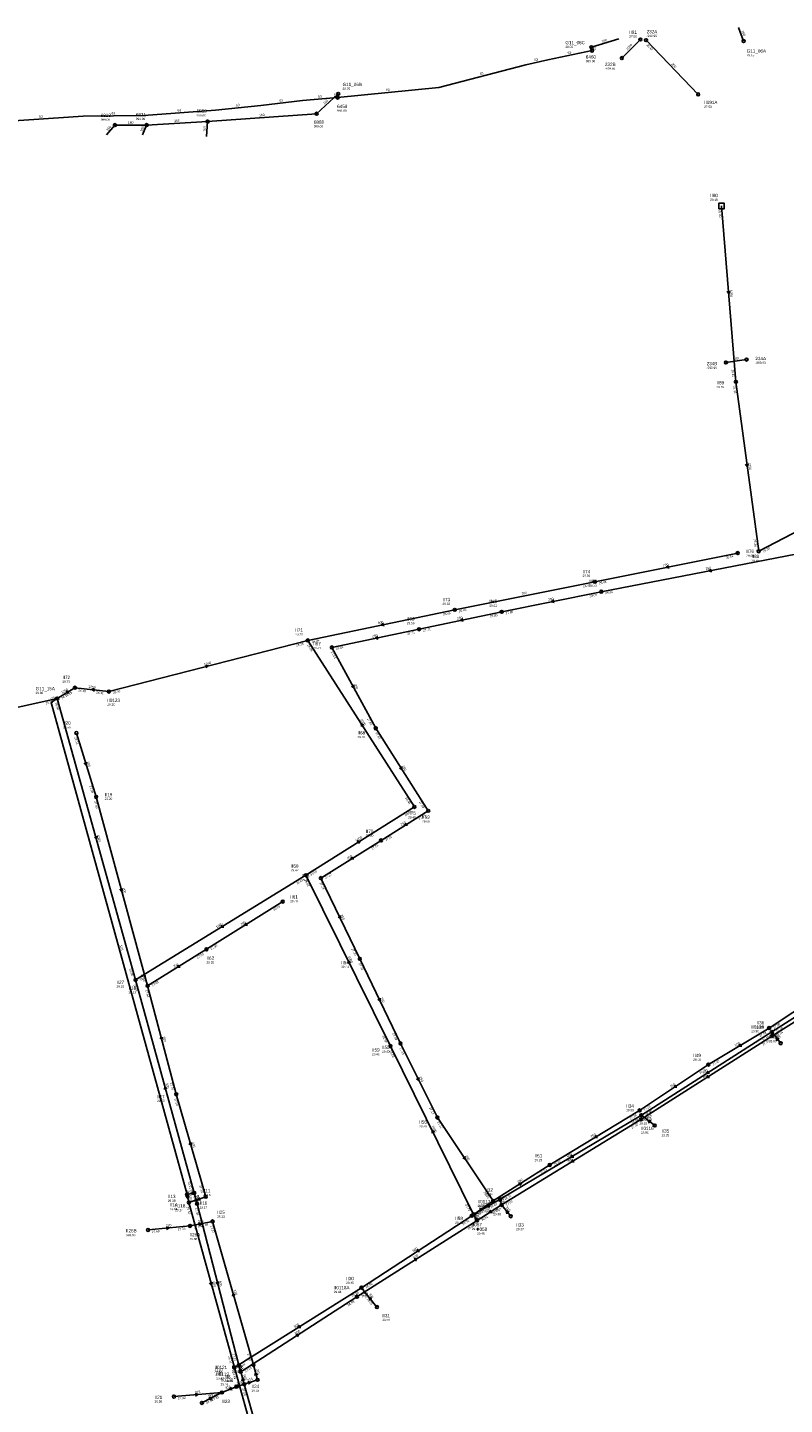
# Model space of a CAD drawing. Header units: metres. Extents: x 179992 to 198392, y 351761 to 369438.
# Tile 22 of 194: x 185788 to 186199, y 354045 to 354793. Entities that reach past the tile are written whole.
import ezdxf

# ---------------------------------------------------------------- set-up
doc = ezdxf.new("R2010")
doc.units = ezdxf.units.M

msp = doc.modelspace()

# ---------------------------------------------------------------- linework, layer by layer
at = {"layer": 'B-WE-RI-DRAINAGE-DRAIN', "linetype": 'Continuous'}
msp.add_lwpolyline([(186167.543, 354610.605), (186178.742, 354612.173)], dxfattribs=at)
at = {"layer": 'B-WE-RI-DRAINAGE-DRAIN_BETON_1000', "linetype": 'Continuous'}
msp.add_lwpolyline([(186110.938, 354775.935), (186121.029, 354786.027)], dxfattribs=at)
at = {"layer": 'B-WE-RI-DRAINAGE-RIOOLPUT_INSPECTIEPUT'}
for centre in [(186121.03, 354786.03), (186110.94, 354775.93), (186178.74, 354612.17), (186167.54, 354610.6)]:
    msp.add_circle(centre, 0.8, dxfattribs=at)
at = {"layer": 'B-WE-RI-HWA-RIOOLLEIDING', "linetype": 'Continuous'}
for points in [[(186124.09, 354785.65), (186152.42, 354756.23)], [(186045.66, 354153.03), (186044.82, 354156.07)]]:
    msp.add_lwpolyline(points, dxfattribs=at)
at = {"layer": 'B-WE-RI-HWA-RIOOLLEIDING_BETON_1000', "linetype": 'Continuous'}
for points in [[(185940.3, 354459.65), (185998.26, 354369.23)], [(185846.78, 354275.22), (185804.23, 354428.09)], [(185939.31, 354332.1), (185998.26, 354369.23)], [(185939.31, 354332.1), (185846.78, 354275.22)], [(185985.27, 354239.29), (185939.31, 354332.1)], [(185985.27, 354239.29), (186030.44, 354147.91)]]:
    msp.add_lwpolyline(points, dxfattribs=at)
at = {"layer": 'B-WE-RI-HWA-RIOOLLEIDING_BETON_1250', "linetype": 'Continuous'}
for points in [[(186165.118, 354695.624), (186172.92, 354600.13)], [(186172.92, 354600.13), (186185.32, 354508.05)], [(186185.32, 354508.05), (186235.63, 354534.26)], [(185832.219, 354431.862), (185940.3, 354459.65)], [(185804.23, 354428.09), (185813.77, 354433.93)], [(185813.77, 354433.93), (185832.219, 354431.862)]]:
    msp.add_lwpolyline(points, dxfattribs=at)
at = {"layer": 'B-WE-RI-HWA-RIOOLLEIDING_BETON_1800', "linetype": 'Continuous'}
msp.add_lwpolyline([(185804.23, 354428.09), (185762.46, 354418.91)], dxfattribs=at)
at = {"layer": 'B-WE-RI-HWA-RIOOLLEIDING_BETON_300', "linetype": 'Continuous'}
for points in [[(186192.49, 354246.98), (186197.26, 354240.84)], [(186121.55, 354201.78), (186128.8, 354196.16)]]:
    msp.add_lwpolyline(points, dxfattribs=at)
at = {"layer": 'B-WE-RI-HWA-RIOOLLEIDING_BETON_400', "linetype": 'Continuous'}
msp.add_lwpolyline([(185925.81, 353983.92), (185905.79, 354055.65)], dxfattribs=at)
at = {"layer": 'B-WE-RI-HWA-RIOOLLEIDING_BETON_500', "linetype": 'Continuous'}
for points in [[(186032.27, 354144.62), (185967.05, 354103.14)], [(186032.27, 354144.62), (186030.44, 354147.91)], [(185967.05, 354103.14), (185903.9, 354062.38)], [(185903.9, 354062.38), (185905.79, 354055.65)]]:
    msp.add_lwpolyline(points, dxfattribs=at)
at = {"layer": 'B-WE-RI-HWA-RIOOLLEIDING_BETON_600', "linetype": 'Continuous'}
for points in [[(186276.04, 354300.06), (186192.49, 354246.98)], [(186121.55, 354201.78), (186192.49, 354246.98)], [(186044.82, 354156.07), (186121.55, 354201.78)], [(186044.82, 354156.07), (186030.44, 354147.91)]]:
    msp.add_lwpolyline(points, dxfattribs=at)
at = {"layer": 'B-WE-RI-HWA-RIOOLLEIDING_BETON_700', "linetype": 'Continuous'}
for points in [[(186173.91, 354507.06), (186096.33, 354491.45)], [(186096.33, 354491.45), (186020.19, 354476.24)]]:
    msp.add_lwpolyline(points, dxfattribs=at)
at = {"layer": 'B-WE-RI-HWA-RIOOLLEIDING_BETON_800', "linetype": 'Continuous'}
for points in [[(186020.19, 354476.24), (185940.3, 354459.65)], [(186279.07, 354299.02), (186192.49, 354244.75)], [(186192.49, 354244.75), (186121.35, 354199.45)], [(185878.65, 354159.52), (185880.16, 354153.69)], [(185902.87, 354066.04), (185880.16, 354153.69)], [(186045.66, 354153.03), (186032.27, 354144.62)], [(185903.9, 354062.38), (185902.87, 354066.04)]]:
    msp.add_lwpolyline(points, dxfattribs=at)
at = {"layer": 'B-WE-RI-HWA-RIOOLLEIDING_BETON_900', "linetype": 'Continuous'}
msp.add_lwpolyline([(185878.65, 354159.52), (185846.78, 354275.22)], dxfattribs=at)
at = {"layer": 'B-WE-RI-HWA-RIOOLLEIDING_GVK_800', "linetype": 'Continuous'}
msp.add_lwpolyline([(186121.35, 354199.45), (186045.66, 354153.03)], dxfattribs=at)
at = {"layer": 'B-WE-RI-HWA-RIOOLLEIDING_PVC_315', "linetype": 'Continuous'}
msp.add_lwpolyline([(186050.58, 354146.86), (186045.66, 354153.03)], dxfattribs=at)
at = {"layer": 'B-WE-RI-HWA-RIOOLPUT_INSPECTIEPUT'}
for centre in [(186124.09, 354785.65), (186152.42, 354756.23), (186172.92, 354600.13), (186173.91, 354507.06), (186185.32, 354508.05), (186096.33, 354491.45), (186020.19, 354476.24), (185940.3, 354459.65), (185813.77, 354433.93), (185832.22, 354431.86), (185998.26, 354369.23), (185939.31, 354332.1), (185846.78, 354275.22), (186192.49, 354246.98), (185985.27, 354239.29), (186192.49, 354244.75), (186197.26, 354240.84), (186121.55, 354201.78), (186121.35, 354199.45), (186128.8, 354196.16), (185878.65, 354159.52), (186044.82, 354156.07), (185880.16, 354153.69), (186030.44, 354147.91), (186045.66, 354153.03), (186032.27, 354144.62), (186050.58, 354146.86), (185967.05, 354103.14), (185902.87, 354066.04), (185903.9, 354062.38), (185905.79, 354055.65)]:
    msp.add_circle(centre, 0.8, dxfattribs=at)
at = {"layer": 'B-WE-RI-HWA-RIOOLPUT_OVERSTORTPUT', "linetype": 'Continuous'}
msp.add_lwpolyline([(186163.618, 354694.124), (186166.618, 354694.124), (186166.618, 354697.124), (186163.618, 354697.124), (186163.618, 354694.124)], dxfattribs=at)
at = {"layer": 'B-WE-RI-HWA_STROMINGSRICHTING'}
for points in [[(186169.62, 354649.37), (186169.02, 354647.88), (186168.18, 354649.25)], [(186179.64, 354555.61), (186179.12, 354554.09), (186178.21, 354555.42)], [(186136.39, 354500.24), (186135.12, 354499.26), (186136.67, 354498.83)], [(185981.51, 354468.94), (185980.24, 354467.95), (185981.8, 354467.53)], [(185884.69, 354446.09), (185886.26, 354445.76), (185885.04, 354444.7)], [(185824.51, 354433.45), (185822.99, 354432.9), (185824.35, 354432.02)], [(185809.85, 354432.38), (185809, 354431.01), (185810.6, 354431.15)], [(185970.66, 354413.62), (185969.28, 354414.44), (185969.45, 354412.84)], [(185825.81, 354353.24), (185825.51, 354351.66), (185824.43, 354352.85)], [(185967.18, 354350.51), (185968.79, 354350.66), (185967.95, 354349.29)], [(185893.89, 354305.03), (185893.04, 354303.66), (185894.65, 354303.8)], [(185963.57, 354284.72), (185962.29, 354285.69), (185962.28, 354284.09)], [(186196.45, 354243.16), (186194.88, 354243.91), (186195.22, 354242.2)], [(186157.75, 354223.48), (186156.92, 354222.1), (186158.52, 354222.27)], [(186157.85, 354225.76), (186157.02, 354224.38), (186158.62, 354224.55)], [(185863.79, 354216.17), (185862.71, 354217.37), (185862.4, 354215.79)], [(186009.14, 354192.63), (186007.85, 354193.6), (186007.85, 354191.99)], [(186126.89, 354198.63), (186125.17, 354198.97), (186125.93, 354197.4)], [(186084.05, 354180.28), (186083.18, 354178.93), (186084.79, 354179.04)], [(186084.36, 354177.61), (186083.51, 354176.24), (186085.11, 354176.38)], [(185880.55, 354155.29), (185879.4, 354156.6), (185879.04, 354154.9)], [(186045.58, 354156.26), (186045.24, 354154.55), (186044.07, 354155.85)], [(186038.53, 354153.33), (186037.63, 354151.99), (186039.24, 354152.07)], [(186039.8, 354150.2), (186038.96, 354148.83), (186040.57, 354148.98)], [(186049.7, 354149.21), (186048.12, 354149.95), (186048.48, 354148.24)], [(186032.79, 354145.28), (186031.35, 354146.27), (186031.43, 354144.52)], [(185998.06, 354123.71), (185999.66, 354123.88), (185998.83, 354122.5)], [(185891.85, 354111.44), (185891.52, 354109.86), (185890.46, 354111.08)], [(185933.87, 354082.58), (185935.47, 354082.76), (185934.66, 354081.37)], [(185904.56, 354062.92), (185903.39, 354064.21), (185903.06, 354062.5)], [(185906.02, 354057.72), (185904.85, 354059.02), (185904.52, 354057.3)]]:
    msp.add_lwpolyline(points, dxfattribs=at)
at = {"layer": 'B-WE-RI-PERSLEIDING-POMPPUT'}
for centre in [(186094.45, 354781.82), (185956.89, 354756.5), (185804.23, 354428.09)]:
    msp.add_circle(centre, 0.8, dxfattribs=at)
at = {"layer": 'B-WE-RI-PERSLEIDING-RIOOLPUT_INSPECTIEPUT'}
for centre in [(186094.78, 354779.98), (185956.55, 354754.48), (185874.73, 354158.71)]:
    msp.add_circle(centre, 0.8, dxfattribs=at)
at = {"layer": 'B-WE-RI-PERSLEIDING_PP_63', "linetype": 'Continuous'}
for points in [[(185956.55, 354754.48), (186011.534, 354760.014), (186058.842, 354772.302), (186070.823, 354775.067), (186094.78, 354779.98)], [(186094.78, 354779.98), (186094.45, 354781.82)], [(185681.92, 354733.9), (185772.538, 354741.276), (185818.309, 354744.348), (185851.179, 354744.655), (185890.193, 354747.727), (185914.768, 354750.184), (185937.5, 354752.949), (185956.55, 354754.48)], [(185956.55, 354754.48), (185956.89, 354756.5)]]:
    msp.add_lwpolyline(points, dxfattribs=at)
at = {"layer": 'B-WE-RI-PERSLEIDING_PVC_125', "linetype": 'Continuous'}
msp.add_lwpolyline([(185804.23, 354428.09), (185800.836, 354425.906), (185874.73, 354158.71)], dxfattribs=at)
at = {"layer": 'B-WE-RI-VWA-POMPPUT'}
for centre in [(186177.15, 354785.18), (185893.65, 354051.13)]:
    msp.add_circle(centre, 0.8, dxfattribs=at)
at = {"layer": 'B-WE-RI-VWA-RIOOLLEIDING', "linetype": 'Continuous'}
for points in [[(186174.36, 354792.52), (186177.15, 354785.18)], [(186109.32, 354786.34), (186094.45, 354781.82)], [(185945.11, 354745.7), (185956.89, 354756.5)], [(185830.97, 354734.31), (185835.52, 354739.52)], [(185835.52, 354739.52), (185852.76, 354739.52)], [(185850.48, 354734.31), (185852.76, 354739.52)], [(185852.76, 354739.52), (185885.92, 354741.47)], [(185885.27, 354733.34), (185885.92, 354741.47)], [(185885.92, 354741.47), (185945.11, 354745.7)], [(186099.77, 354486.11), (186216.68, 354508.69)], [(186099.77, 354486.11), (186045.67, 354475.17)], [(186045.67, 354475.17), (186000.8, 354465.72)], [(186000.8, 354465.72), (185953.39, 354455.82)], [(185953.39, 354455.82), (185977.23, 354411.9)], [(185977.23, 354411.9), (186005.79, 354367.08)], [(185825.35, 354374.6), (185814.59, 354409.33)], [(185853.3, 354272.09), (185825.35, 354374.6)], [(185980.11, 354351.02), (186005.79, 354367.08)], [(185947.43, 354330.54), (185980.11, 354351.02)], [(185947.43, 354330.54), (185968.59, 354286.68)], [(185926.7, 354317.78), (185885.3, 354291.86)], [(185885.3, 354291.86), (185853.3, 354272.09)], [(185968.59, 354286.68), (185990.7, 354240.76)], [(186241.81, 354282.67), (186190.96, 354249.11)], [(185868.84, 354213.13), (185853.3, 354272.09)], [(186190.96, 354249.11), (186158.02, 354229.24)], [(185990.7, 354240.76), (186010.78, 354200.46)], [(186158.02, 354229.24), (186120.62, 354204.35)], [(185884.9, 354157.45), (185868.84, 354213.13)], [(186120.62, 354204.35), (186071.8, 354174.71)], [(186010.78, 354200.46), (186041.04, 354155.16)], [(186071.8, 354174.71), (186041.04, 354155.16)], [(186041.04, 354155.16), (186029.407, 354147.123)], [(185853.53, 354139.41), (185876.34, 354141.62)], [(185876.34, 354141.62), (185888.58, 354144.06)]]:
    msp.add_lwpolyline(points, dxfattribs=at)
at = {"layer": 'B-WE-RI-VWA-RIOOLLEIDING_BETON_300', "linetype": 'Continuous'}
msp.add_lwpolyline([(185969.47, 354108.08), (185977.89, 354097.57)], dxfattribs=at)
at = {"layer": 'B-WE-RI-VWA-RIOOLLEIDING_BETON_500', "linetype": 'Continuous'}
for points in [[(185878.65, 354159.52), (185874.73, 354158.71)], [(185874.73, 354158.71), (185875.68, 354154.28)], [(185875.68, 354154.28), (185884.9, 354157.45)], [(185900.47, 354064.64), (185969.47, 354108.08)], [(185900.47, 354064.64), (185921.14, 353990.2)]]:
    msp.add_lwpolyline(points, dxfattribs=at)
at = {"layer": 'B-WE-RI-VWA-RIOOLLEIDING_BETON_600', "linetype": 'Continuous'}
msp.add_lwpolyline([(185969.47, 354108.08), (186029.407, 354147.123)], dxfattribs=at)
at = {"layer": 'B-WE-RI-VWA-RIOOLLEIDING_GVK_500', "linetype": 'Continuous'}
msp.add_lwpolyline([(185875.68, 354154.28), (185900.47, 354064.64)], dxfattribs=at)
at = {"layer": 'B-WE-RI-VWA-RIOOLLEIDING_PVC_110', "linetype": 'Continuous'}
msp.add_lwpolyline([(185910.841, 354066.151), (185888.58, 354144.06)], dxfattribs=at)
at = {"layer": 'B-WE-RI-VWA-RIOOLLEIDING_PVC_315', "linetype": 'Continuous'}
for points in [[(185913.04, 354058.01), (185910.841, 354066.151)], [(185901.43, 354054.29), (185893.65, 354051.13)], [(185905.79, 354055.65), (185901.43, 354054.29)], [(185913.04, 354058.01), (185905.79, 354055.65)], [(185867.63, 354048.9), (185893.65, 354051.13)], [(185882.78, 354045.47), (185893.65, 354051.13)]]:
    msp.add_lwpolyline(points, dxfattribs=at)
at = {"layer": 'B-WE-RI-VWA-RIOOLPUT_INSPECTIEPUT'}
for centre in [(185835.52, 354739.52), (185852.76, 354739.52), (185885.92, 354741.47), (185945.11, 354745.7), (186099.77, 354486.11), (186045.67, 354475.17), (186000.8, 354465.72), (185953.39, 354455.82), (185977.23, 354411.9), (185814.59, 354409.33), (185825.35, 354374.6), (186005.79, 354367.08), (185980.11, 354351.02), (185947.43, 354330.54), (185926.7, 354317.78), (185885.3, 354291.86), (185968.59, 354286.68), (185853.3, 354272.09), (186190.96, 354249.11), (185990.7, 354240.76), (186158.02, 354229.24), (185868.84, 354213.13), (186010.78, 354200.46), (186120.62, 354204.35), (186071.8, 354174.71), (185884.9, 354157.45), (186041.04, 354155.16), (185875.68, 354154.28), (185876.34, 354141.62), (185888.58, 354144.06), (186029.41, 354147.12), (185853.53, 354139.41), (185969.47, 354108.08), (185977.89, 354097.57), (185910.84, 354066.15), (185900.47, 354064.64), (185913.04, 354058.01), (185901.43, 354054.29), (185867.63, 354048.9), (185882.78, 354045.47)]:
    msp.add_circle(centre, 0.8, dxfattribs=at)
at = {"layer": 'B-WE-RI-VWA_STROMINGSRICHTING'}
for points in [[(186159.5, 354498.38), (186158.22, 354497.4), (186159.78, 354496.97)], [(186073.99, 354481.63), (186072.72, 354480.64), (186074.27, 354480.22)], [(186024.5, 354471.45), (186023.23, 354470.44), (186024.79, 354470.04)], [(185978.36, 354461.77), (185977.1, 354460.77), (185978.65, 354460.36)], [(185965.26, 354435.47), (185965.31, 354433.86), (185963.99, 354434.78)], [(185820.23, 354393.55), (185819.97, 354391.96), (185818.86, 354393.13)], [(185991.34, 354391.09), (185991.51, 354389.49), (185990.13, 354390.32)], [(185993.79, 354360.42), (185992.95, 354359.05), (185994.55, 354359.2)], [(185964.61, 354342.15), (185963.77, 354340.78), (185965.37, 354340.93)], [(185839.64, 354324.92), (185839.33, 354323.34), (185838.25, 354324.54)], [(185906.84, 354306.19), (185906, 354304.82), (185907.6, 354304.97)], [(185958.03, 354310.22), (185958.01, 354308.61), (185956.74, 354309.59)], [(185870.15, 354283.34), (185869.3, 354281.97), (185870.9, 354282.12)], [(185979.67, 354265.33), (185979.65, 354263.72), (185978.37, 354264.71)], [(185861.4, 354244.19), (185861.07, 354242.61), (185860.01, 354243.82)], [(186175.35, 354240.54), (186174.49, 354239.17), (186176.09, 354239.3)], [(186000.74, 354222.22), (186000.74, 354220.61), (185999.45, 354221.58)], [(186140.12, 354218.19), (186139.32, 354216.79), (186140.92, 354216.99)], [(185877.16, 354186.87), (185876.87, 354185.29), (185875.78, 354186.47)], [(186097.07, 354190.89), (186096.21, 354189.53), (186097.81, 354189.66)], [(186025.71, 354179.41), (186025.91, 354177.81), (186024.51, 354178.61)], [(186054.82, 354164.77), (186056.42, 354164.93), (186055.59, 354163.55)], [(185875.64, 354158.18), (185875.21, 354156.49), (185874.12, 354157.86)], [(185878.06, 354160.19), (185876.69, 354159.11), (185878.38, 354158.67)], [(185881.51, 354157.11), (185880.29, 354155.86), (185882.02, 354155.63)], [(186033.63, 354150.92), (186035.22, 354151.14), (186034.45, 354149.73)], [(185863.43, 354141.09), (185864.93, 354140.52), (185863.57, 354139.66)], [(185880.91, 354143.26), (185882.46, 354142.84), (185881.19, 354141.85)], [(186000.25, 354128.99), (185999.44, 354127.6), (186001.04, 354127.78)], [(185888.39, 354111.04), (185888.08, 354109.46), (185887, 354110.66)], [(185900.8, 354103.92), (185899.71, 354105.11), (185899.41, 354103.52)], [(185975.14, 354102.15), (185973.68, 354102.83), (185974.02, 354101.25)], [(185935.81, 354087.74), (185934.97, 354086.36), (185936.57, 354086.52)], [(185913.1, 354060.78), (185911.94, 354062.08), (185911.59, 354060.37)], [(185898.69, 354054.02), (185897.54, 354052.71), (185899.28, 354052.57)], [(185901.89, 354055.25), (185903.61, 354054.97), (185902.35, 354053.76)], [(185907.69, 354057.09), (185909.42, 354056.83), (185908.17, 354055.61)], [(185879.14, 354050.61), (185880.64, 354050.02), (185879.27, 354049.17)], [(185886.61, 354048.27), (185888.21, 354048.3), (185887.27, 354047)]]:
    msp.add_lwpolyline(points, dxfattribs=at)

# ---------------------------------------------------------------- texts
at = {"layer": 'B-WE-RI-DRAINAGE_AFM'}
for s, rotation, p in [('1000', 45, (186113.96, 354780.05)), ('800', 7.97, (186171.49, 354611.93))]:
    msp.add_text(s, height=1.3, rotation=rotation, dxfattribs=at).set_placement(p)
at = {"layer": 'B-WE-RI-DRAINAGE_PUTDEKSELNIVEAU'}
for p in [(186124.42, 354787.38), (186101.78, 354769.6), (186157.02, 354607.08), (186183.51, 354609.82)]:
    msp.add_text('-999.99', height=1.2, dxfattribs=at).set_placement(p)
at = {"layer": 'B-WE-RI-DRAINAGE_PUTNUMMER'}
for s, p in [('232A', (186124.42, 354789.42)), ('232B', (186101.78, 354771.64)), ('234A', (186183.51, 354611.86)), ('234B', (186157.02, 354609.12))]:
    msp.add_text(s, height=1.8, dxfattribs=at).set_placement(p)
at = {"layer": 'B-WE-RI-HWA_AFM'}
for s, rotation, p in [('250', -46.08, (186137.73, 354772.6)), ('1250', -85.33, (186169.62, 354650)), ('1250', -82.33, (186179.62, 354556.26)), ('700', 11.38, (186133.44, 354499.7)), ('700', 11.3, (186056.58, 354484.3)), ('800', 11.73, (185978.56, 354468.39)), ('1250', 14.42, (185884.06, 354445.97)), ('1250', 31.47, (185806.81, 354430.57)), ('1250', -6.4, (185821.02, 354433.9)), ('1000', -57.34, (185968.81, 354416.61)), ('1000', -74.45, (185825.69, 354353.87)), ('1000', 32.21, (185966.6, 354350.22)), ('1000', 31.58, (185890.87, 354303.23)), ('1000', -63.66, (185962.07, 354287.91)), ('300', -52.16, (186194.54, 354245.6)), ('800', 32.49, (186155.19, 354221.91)), ('600', 32.5, (186155.28, 354224.19)), ('900', -74.6, (185863.05, 354219.08)), ('300', -37.78, (186124.42, 354200.55)), ('1000', -63.7, (186007.64, 354195.81)), ('600', 30.78, (186081.44, 354178.8)), ('800', 31.52, (186081.76, 354176.1)), ('800', -75.48, (185879.77, 354158.29)), ('250', -74.55, (186045.56, 354156.27)), ('500', -60.92, (186031.28, 354148)), ('600', 29.57, (186035.88, 354151.9)), ('800', 32.13, (186037.23, 354148.63)), ('315', -51.43, (186047.77, 354151.64)), ('500', 32.46, (185997.93, 354123.69)), ('800', -75.47, (185891.88, 354111.57)), ('500', 32.84, (185933.73, 354082.56)), ('800', -74.28, (185903.72, 354065.93)), ('500', -74.31, (185905.17, 354060.71))]:
    msp.add_text(s, height=1.3, rotation=rotation, dxfattribs=at).set_placement(p)
at = {"layer": 'B-WE-RI-HWA_BOB'}
for s, rotation, p in [('26.42', -46.08, (186124.18, 354782.96)), ('26.60', -85.33, (186163.49, 354693.48)), ('26.45', -85.33, (186170.57, 354606.76)), ('26.45', -82.33, (186171.4, 354597.91)), ('26.38', -82.33, (186182.63, 354514.55)), ('26.38', 27.52, (186187.93, 354507.38)), ('26.54', 11.38, (186167.6, 354503.95)), ('26.43', 11.3, (186090.01, 354488.35)), ('26.44', 11.38, (186098.65, 354490.08)), ('26.43', 11.73, (186013.9, 354473.1)), ('26.43', 11.3, (186022.5, 354474.87)), ('26.35', 14.42, (185934.16, 354456.21)), ('26.36', -57.34, (185939.86, 354456.99)), ('26.34', 11.73, (185942.62, 354458.29)), ('26.40', -6.4, (185815.56, 354431.92)), ('26.41', 14.42, (185834.6, 354430.62)), ('25.28', 12.4, (185797.97, 354424.87)), ('26.50', -74.45, (185803.03, 354425.68)), ('26.10', 31.47, (185806.88, 354427.6)), ('26.15', 31.47, (185808.91, 354428.84)), ('26.41', -6.4, (185825.26, 354430.83)), ('26.44', -57.34, (185993.07, 354373.98)), ('26.45', 32.21, (185993.47, 354364.08)), ('26.93', 31.58, (185934.46, 354327.01)), ('26.52', -63.66, (185938.58, 354329.51)), ('26.50', 32.21, (185941.96, 354331.64)), ('26.45', -74.45, (185843.22, 354281.29)), ('26.47', 31.58, (185849.43, 354274.73)), ('26.65', -74.6, (185845.58, 354272.81)), ('27.10', 32.43, (186195.14, 354246.53)), ('27.34', 32.08, (186195.14, 354244.29)), ('26.60', -63.66, (185980.64, 354244.58)), ('27.10', 32.5, (186187.72, 354241.81)), ('27.37', 32.49, (186187.72, 354239.58)), ('26.56', -63.7, (185984.54, 354236.7)), ('27.15', 32.49, (186124, 354199.01)), ('26.99', 32.5, (186124.2, 354201.34)), ('27.10', 31.52, (186116.49, 354194.36)), ('26.99', 30.78, (186116.63, 354196.75)), ('26.91', -74.6, (185875.11, 354165.6)), ('26.91', 30.78, (186047.46, 354155.55)), ('27.34', -75.47, (185878.92, 354151.3)), ('26.70', -63.7, (186025.81, 354153.21)), ('26.71', 29.57, (186033.07, 354147.33)), ('26.95', 29.57, (186039.79, 354151.15)), ('27.14', 32.13, (186040.86, 354147.89)), ('27.01', 31.52, (186048.31, 354152.54)), ('26.84', 32.46, (186027.5, 354139.45)), ('26.91', 32.13, (186034.92, 354144.16)), ('26.94', 32.46, (185969.7, 354102.69)), ('26.98', 32.84, (185962.31, 354097.94)), ('27.21', -75.47, (185899.42, 354072.17)), ('27.15', 32.84, (185906.56, 354061.95)), ('27.56', -74.41, (185904.59, 354053.24))]:
    msp.add_text(s, height=1.2, rotation=rotation, dxfattribs=at).set_placement(p)
at = {"layer": 'B-WE-RI-HWA_PUTDEKSELNIVEAU'}
for s, p in [('27.50', (186115, 354787.06)), ('27.50', (186155.69, 354748.88)), ('29.18', (186158.94, 354698.37)), ('29.55', (186162.39, 354596.69)), ('29.60', (186178.62, 354505.04)), ('29.55', (186181.39, 354502.36)), ('29.59', (186089.65, 354494.12)), ('29.62', (186013.51, 354478.91)), ('29.79', (185933.54, 354462.31)), ('29.70', (185807.01, 354436.59)), ('29.20', (185831.39, 354424.19)), ('29.40', (185994.87, 354362.9)), ('29.42', (185931.08, 354334.17)), ('29.20', (185836.38, 354271.04)), ('28.90', (186181.31, 354246.78)), ('28.86', (186184.19, 354249.01)), ('29.40', (185975.2, 354234.25)), ('29.09', (186113.32, 354203.85)), ('28.90', (186121.35, 354191.71)), ('29.25', (186132.58, 354190.26)), ('29.16', (185883.29, 354157.82)), ('29.34', (186036.73, 354158.23)), ('29.14', (185868.3, 354149.59)), ('29.44', (186032.57, 354151.89)), ('29.41', (186020.44, 354142.72)), ('29.49', (186032.27, 354136.88)), ('29.37', (186053.54, 354139.24)), ('29.44', (185954.43, 354105.17)), ('29.44', (185889.59, 354061.86)), ('29.47', (185890.62, 354058.2)), ('29.46', (185892.95, 354055.04))]:
    msp.add_text(s, height=1.2, dxfattribs=at).set_placement(p)
at = {"layer": 'B-WE-RI-HWA_PUTNUMMER'}
for s, p in [('II91', (186115, 354789.1)), ('II091A', (186155.69, 354750.92)), ('II90', (186158.94, 354700.41)), ('II89', (186162.39, 354598.73)), ('II76', (186178.62, 354507.08)), ('II88', (186181.39, 354504.4)), ('II74', (186089.65, 354496.16)), ('II73', (186013.51, 354480.95)), ('II71', (185933.54, 354464.35)), ('II72', (185807.01, 354438.63)), ('II0123', (185831.39, 354426.23)), ('II75', (185994.87, 354364.94)), ('II60', (185931.08, 354336.21)), ('II27', (185836.38, 354273.08)), ('II0115', (186181.31, 354248.82)), ('II36', (186184.19, 354251.05)), ('II59', (185975.2, 354236.29)), ('II34', (186113.32, 354205.89)), ('II0116', (186121.35, 354193.75)), ('II35', (186132.58, 354192.3)), ('II11', (185883.29, 354159.86)), ('II32', (186036.73, 354160.27)), ('II118', (185868.3, 354151.63)), ('II0117', (186032.57, 354153.93)), ('II58', (186020.44, 354144.76)), ('II33', (186053.54, 354141.28)), ('II058', (186032.27, 354138.92)), ('II0118A', (185954.43, 354107.21)), ('II0121', (185889.59, 354063.9)), ('II0119', (185890.62, 354060.24)), ('II0120', (185892.95, 354057.08))]:
    msp.add_text(s, height=1.8, dxfattribs=at).set_placement(p)
at = {"layer": 'B-WE-RI-PERSLEIDING_AFM'}
for s, rotation, p in [('63', 11.59, (186081.62, 354778.08)), ('63', -79.83, (186095.19, 354782.08)), ('63', 13, (186063.64, 354774.23)), ('63', 14.56, (186033.99, 354766.66)), ('63', 4.59, (185945.94, 354754.4)), ('63', 80.45, (185955.78, 354754.6)), ('63', 5.75, (185982.94, 354757.93)), ('63', 4.5, (185869.6, 354746.87)), ('63', 5.71, (185901.38, 354749.65)), ('63', 6.94, (185925.02, 354752.21)), ('63', 3.84, (185794.34, 354743.53)), ('63', 0.54, (185833.7, 354745.28)), ('125', 32.76, (185800.8, 354426.81)), ('125', -74.54, (185838.11, 354294.02))]:
    msp.add_text(s, height=1.3, rotation=rotation, dxfattribs=at).set_placement(p)
at = {"layer": 'B-WE-RI-PERSLEIDING_PUTDEKSELNIVEAU'}
for s, p in [('28.02', (186080.3, 354781.42)), ('999.00', (186091.39, 354773.65)), ('28.75', (185959.22, 354758.66)), ('999.00', (185956.3, 354746.75)), ('29.60', (185792.43, 354430.53)), ('29.08', (185864.29, 354154.69))]:
    msp.add_text(s, height=1.2, dxfattribs=at).set_placement(p)
at = {"layer": 'B-WE-RI-PERSLEIDING_PUTNUMMER'}
for s, p in [('G11_06C', (186080.3, 354783.46)), ('6460', (186091.39, 354775.69)), ('G11_06B', (185959.22, 354760.7)), ('6459', (185956.3, 354748.79)), ('G11_15A', (185792.43, 354432.57)), ('II13', (185864.29, 354156.73))]:
    msp.add_text(s, height=1.8, dxfattribs=at).set_placement(p)
at = {"layer": 'B-WE-RI-VWA_AFM'}
for s, rotation, p in [('160', 16.91, (186100.16, 354784.37)), ('160', -69.19, (186175.93, 354790.59)), ('160', 42.51, (185949.32, 354750.61)), ('160', 3.37, (185867.74, 354741.18)), ('160', 4.09, (185913.9, 354744.25)), ('160', 48.87, (185831.63, 354736.23)), ('160', 66.36, (185850.29, 354735.78)), ('160', 85.43, (185884.69, 354735.91)), ('250', 10.93, (186156.54, 354497.89)), ('250', 11.43, (186071.03, 354481.08)), ('250', 11.89, (186021.54, 354470.89)), ('250', 11.79, (185975.4, 354461.23)), ('250', -61.51, (185965.25, 354435.62)), ('200', -72.79, (185820.25, 354393.7)), ('250', -57.49, (185991.33, 354391.23)), ('250', 32.02, (185991.21, 354358.91)), ('250', 32.07, (185962.02, 354340.6)), ('200', -74.75, (185839.67, 354325.05)), ('200', 32.05, (185904.26, 354304.66)), ('250', -64.25, (185958.05, 354310.37)), ('200', 31.71, (185867.56, 354281.82)), ('250', -64.29, (185979.67, 354265.46)), ('200', -75.23, (185861.43, 354244.32)), ('250', 31.1, (186172.75, 354239.04)), ('250', -63.51, (186000.73, 354222.38)), ('250', 33.64, (186137.58, 354216.56)), ('200', -73.91, (185877.19, 354187)), ('250', 31.26, (186094.47, 354189.39)), ('250', -56.26, (186025.7, 354179.56)), ('250', 32.44, (186054.69, 354164.75)), ('500', 11.67, (185875, 354159.58)), ('500', -77.9, (185875.64, 354158.19)), ('500', 18.97, (185878.57, 354156.11)), ('250', 34.64, (186033.49, 354150.92)), ('200', 5.53, (185863.32, 354141.12)), ('315', 11.27, (185880.77, 354143.3)), ('600', 33.08, (185997.7, 354127.4)), ('500', -74.54, (185888.41, 354111.18)), ('110', -74.05, (185900.03, 354106.81)), ('300', -51.3, (185973.33, 354104.52)), ('500', 32.19, (185933.24, 354086.19)), ('315', 18.03, (185907.7, 354057.12)), ('315', -74.88, (185912.28, 354063.8)), ('315', 4.9, (185879.03, 354050.65)), ('315', 22.11, (185895.8, 354052.85)), ('315', 17.32, (185901.89, 354055.24)), ('315', 27.51, (185886.47, 354048.29))]:
    msp.add_text(s, height=1.3, rotation=rotation, dxfattribs=at).set_placement(p)
msp.add_text('160', height=1.3, dxfattribs=at).set_placement((185842.58, 354740.31))
at = {"layer": 'B-WE-RI-VWA_BOB'}
for s, rotation, p in [('28.06', 10.93, (186102.08, 354484.72)), ('28.06', 11.43, (186093.46, 354483)), ('27.80', 11.89, (186039.39, 354472.01)), ('27.80', 11.43, (186047.99, 354473.8)), ('27.71', 11.79, (185994.51, 354462.57)), ('27.71', 11.89, (186003.13, 354464.37)), ('27.64', 11.79, (185955.72, 354454.47)), ('27.64', -61.51, (185952.76, 354453.2)), ('27.62', -61.51, (185972.4, 354417.02)), ('28.11', -72.79, (185813.46, 354406.89)), ('27.62', -57.49, (185976.79, 354409.25)), ('27.99', -72.79, (185821.62, 354380.56)), ('27.99', -74.75, (185824.14, 354372.2)), ('27.59', -57.49, (186000.62, 354371.85)), ('27.59', 32.02, (186000.98, 354361.95)), ('27.51', 32.02, (185982.76, 354350.55)), ('27.51', 32.07, (185975.3, 354345.88)), ('27.34', -64.25, (185946.68, 354327.96)), ('27.37', 32.07, (185950.08, 354330.08)), ('28.10', 32.05, (185921.89, 354312.65)), ('27.95', 32.05, (185887.95, 354291.4)), ('27.30', -64.25, (185964.01, 354292.02)), ('27.95', 31.71, (185880.46, 354286.75)), ('27.30', -64.29, (185967.84, 354284.1)), ('27.64', -74.75, (185849.77, 354278.18)), ('27.64', -75.23, (185852.07, 354269.7)), ('27.63', 31.71, (185855.95, 354271.61)), ('27.18', -64.29, (185986.13, 354246.11)), ('27.38', 31.1, (186186.07, 354244.06)), ('27.38', 33.42, (186193.62, 354248.71)), ('27.15', -63.51, (185989.98, 354238.17)), ('27.31', 31.1, (186160.66, 354228.73)), ('27.31', 33.64, (186153.36, 354223.97)), ('27.50', -75.23, (185865.37, 354219.25)), ('27.50', -73.91, (185867.66, 354210.71)), ('27.12', -63.51, (186006.14, 354205.74)), ('27.24', 31.26, (186115.74, 354199.28)), ('27.23', 33.64, (186123.28, 354203.96)), ('27.12', -56.26, (186010.39, 354197.8)), ('26.93', 32.44, (186067.03, 354169.54)), ('26.93', 31.26, (186074.44, 354174.21)), ('27.25', -73.91, (185881.29, 354163.48)), ('26.95', -56.26, (186035.77, 354159.81)), ('26.95', 32.44, (186043.69, 354154.71)), ('26.84', -74.54, (185874.48, 354151.87)), ('27.00', 34.64, (186032.08, 354146.78)), ('26.98', 34.64, (186036.47, 354149.81)), ('27.54', 11.27, (185878.65, 354140.25)), ('27.36', 11.27, (185882.26, 354140.97)), ('27.37', -74.05, (185887.4, 354141.64)), ('26.91', 33.08, (186024.69, 354141.9)), ('27.60', 5.53, (185855.69, 354137.81)), ('27.56', 5.53, (185869.75, 354139.17)), ('26.85', 32.19, (185964.67, 354102.93)), ('27.80', -51.3, (185969.32, 354105.39)), ('26.89', 33.08, (185972.13, 354107.66)), ('28.01', -51.3, (185972.23, 354101.75)), ('26.71', -74.54, (185896.92, 354070.71)), ('26.72', 32.19, (185903.12, 354064.18)), ('27.69', -74.05, (185907.24, 354072.19)), ('26.69', -74.48, (185899.27, 354062.23)), ('27.90', 4.9, (185869.78, 354047.28)), ('27.90', 27.51, (185885.39, 354044.8)), ('27.83', 4.9, (185887.03, 354048.76)), ('27.83', 27.51, (185888.45, 354046.39))]:
    msp.add_text(s, height=1.2, rotation=rotation, dxfattribs=at).set_placement(p)
at = {"layer": 'B-WE-RI-VWA_PUTDEKSELNIVEAU'}
for s, p in [('28.15', (186178.79, 354776.83)), ('999.00', (185827.81, 354741.87)), ('999.00', (185846.92, 354742.28)), ('999.00', (185879.91, 354744.22)), ('999.00', (185943.55, 354738.22)), ('29.63', (186093.18, 354488.8)), ('29.55', (186038.99, 354477.84)), ('29.56', (185994.12, 354468.39)), ('29.41', (185943.28, 354454.91)), ('29.53', (185807.35, 354411.86)), ('29.30', (185967.31, 354406.56)), ('29.20', (185829.96, 354372.98)), ('29.60', (186002.4, 354360.75)), ('29.50', (185971.81, 354353.05)), ('29.34', (185937.06, 354328.92)), ('29.40', (185930.77, 354317.38)), ('29.25', (185885.3, 354284.12)), ('29.41', (185958.48, 354281.71)), ('29.13', (185842.9, 354267.91)), ('28.89', (186190.88, 354241.37)), ('29.43', (185980.63, 354235.72)), ('29.10', (186149.72, 354231.27)), ('29.20', (185858.44, 354208.95)), ('29.40', (186000.86, 354195.12)), ('29.15', (186120.54, 354196.61)), ('29.23', (186063.57, 354176.78)), ('29.04', (185865.26, 354150.18)), ('29.17', (185881.57, 354151.06)), ('29.38', (186041.12, 354147.42)), ('29.13', (185891.12, 354146.09)), ('999.00', (185841.55, 354136.05)), ('29.06', (185876.09, 354133.89)), ('29.41', (186029.41, 354139.38)), ('29.45', (185961.17, 354110.11)), ('29.50', (185980.85, 354089.95)), ('29.51', (185890.07, 354060.46)), ('28.02', (185899, 354061.97)), ('29.49', (185895.55, 354056.79)), ('29.48', (185909.77, 354051.56)), ('29.50', (185857.08, 354045.63))]:
    msp.add_text(s, height=1.2, dxfattribs=at).set_placement(p)
at = {"layer": 'B-WE-RI-VWA_PUTNUMMER'}
for s, p in [('G11_06A', (186178.79, 354778.87)), ('6809', (185879.91, 354746.26)), ('6813', (185827.81, 354743.91)), ('6811', (185846.92, 354744.32)), ('6808', (185943.55, 354740.26)), ('II64', (186093.18, 354490.84)), ('II65', (186038.99, 354479.88)), ('II66', (185994.12, 354470.43)), ('II67', (185943.28, 354456.95)), ('II20', (185807.35, 354413.9)), ('II68', (185967.31, 354408.6)), ('II19', (185829.96, 354375.02)), ('II69', (186002.4, 354362.79)), ('II70', (185971.81, 354355.09)), ('II53', (185937.06, 354330.96)), ('II61', (185930.77, 354319.42)), ('II62', (185885.3, 354286.16)), ('II54', (185958.48, 354283.75)), ('II18', (185842.9, 354269.95)), ('II55', (185980.63, 354237.76)), ('II48', (186190.88, 354243.41)), ('II49', (186149.72, 354233.31)), ('II17', (185858.44, 354210.99)), ('II56', (186000.86, 354197.16)), ('II50', (186120.54, 354198.65)), ('II51', (186063.57, 354178.82)), ('II14', (185865.26, 354152.22)), ('II16', (185881.57, 354153.1)), ('II25', (185891.12, 354148.13)), ('II57', (186041.12, 354149.46)), ('II057', (186029.41, 354141.42)), ('II26B', (185841.55, 354138.09)), ('II26A', (185876.09, 354135.93)), ('II30', (185961.17, 354112.15)), ('II31', (185980.85, 354091.99)), ('II10', (185890.07, 354062.5)), ('II8', (185895.55, 354058.83)), ('II24A', (185899, 354064.01)), ('II24', (185909.77, 354053.6)), ('II21', (185857.08, 354047.67)), ('II23', (185893.9, 354045.44))]:
    msp.add_text(s, height=1.8, dxfattribs=at).set_placement(p)

doc.saveas('drawing.dxf')
